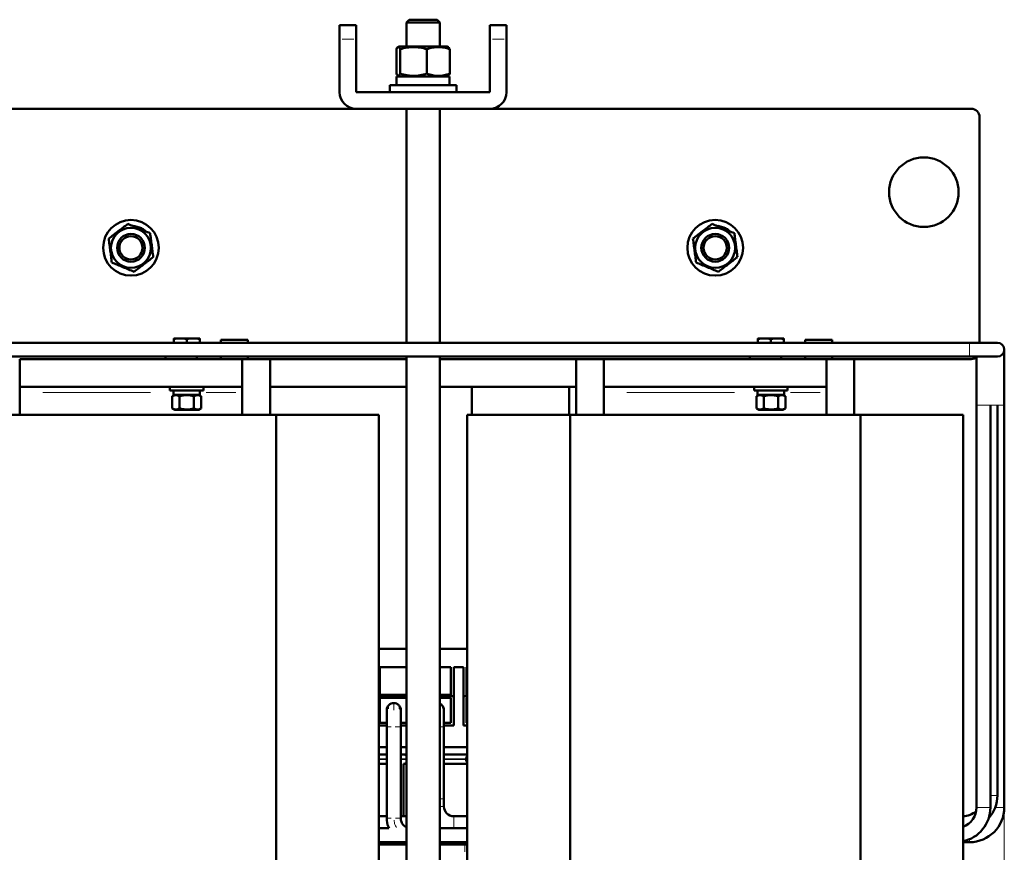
# Model space of a CAD drawing. Header units: millimetres. Extents: x 0 to 1485, y 0 to 2100.
# Tile 5 of 6: x 757 to 1111, y 830 to 1129. Entities that reach past the tile are written whole.
import ezdxf

# ---------------------------------------------------------------- set-up
doc = ezdxf.new("R2010")
doc.units = ezdxf.units.MM
doc.header["$LTSCALE"] = 5
doc.linetypes.add('SLD-Сплошная', pattern=[0])
doc.styles.add('SLDTEXTSTYLE0', font='TXT', dxfattribs={"width": 0.7})
doc.styles.add('SLDTEXTSTYLE1', font='TXT', dxfattribs={"width": 0.7, "bigfont": 'bigfont'})
doc.dimstyles.new('SLDDIMSTYLE0', dxfattribs={"dimtxt": 25, "dimasz": 25, "dimexe": 0, "dimexo": 0.0625, "dimgap": 6.25, "dimtad": 2, "dimdec": 1, "dimrnd": 1e-09, "dimzin": 12, "dimdsep": 46, "dimtxsty": 'SLDTEXTSTYLE0', "dimsah": 1, "dimcen": 0.09, "dimadec": 0, "dimazin": 3, "dimtfac": 1, "dimtdec": 3, "dimtofl": 0, "dimtmove": 0, "dimatfit": 3, "dimfxl": 0, "dimfrac": 2, "dimtolj": 1, "dimtzin": 12, "dimarcsym": 0})

# ---------------------------------------------------------------- blocks, each defined once
blk = doc.blocks.new('_D')
at = {"color": 7, "linetype": 'SLD-Сплошная', "lineweight": 0}
for p, q in [((492.14, 1010.41), (492.14, 352.46)), ((1111.05, 846.27), (1111.05, 352.46)), ((492.14, 357.46), (1111.05, 357.46))]:
    blk.add_line(p, q, dxfattribs=at)
at = {"color": 7, "linetype": 'SLD-Сплошная', "lineweight": 18}
for points in [[(492.14, 357.46), (517.14, 353.61), (517.14, 361.3)], [(1111.05, 357.46), (1086.05, 361.3), (1086.05, 353.61)]]:
    blk.add_solid(points, dxfattribs=at)
at = {"color": 7, "linetype": 'SLD-Сплошная', "lineweight": 18, "insert": (791.82, 389.68), "char_height": 25, "attachment_point": 1, "style": 'SLDTEXTSTYLE1'}
blk.add_mtext('Ш', dxfattribs=at)

msp = doc.modelspace()

# ---------------------------------------------------------------- linework, layer by layer
at = {"color": 7, "linetype": 'SLD-Сплошная', "lineweight": 50}
for p, q in [((897.14, 1129.46), (896.14, 1128.46)), ((907.14, 1129.46), (897.14, 1129.46)), ((908.14, 1128.46), (907.14, 1129.46)), ((878.14, 1127.46), (872.14, 1127.46)), ((872.14, 1122.46), (872.14, 1127.46)), ((878.14, 1127.46), (878.14, 1122.46)), ((896.14, 1128.46), (896.14, 1119.86)), ((908.14, 1128.46), (896.14, 1128.46)), ((908.14, 1119.86), (908.14, 1128.46)), ((932.14, 1127.46), (926.14, 1127.46)), ((926.14, 1122.46), (926.14, 1127.46)), ((932.14, 1127.46), (932.14, 1122.46)), ((872.14, 1103.46), (872.14, 1122.46)), ((878.14, 1122.46), (878.14, 1103.46)), ((926.14, 1103.46), (926.14, 1122.46)), ((932.14, 1122.46), (932.14, 1103.46)), ((892.54, 1118.84), (892.54, 1110.08)), ((893.52, 1119.86), (893.04, 1119.58)), ((910.77, 1119.86), (893.52, 1119.86)), ((893.9, 1118.84), (893.9, 1110.08)), ((903.5, 1118.84), (903.5, 1110.08)), ((911.25, 1119.58), (910.77, 1119.86)), ((911.74, 1110.08), (911.74, 1118.84)), ((892.59, 1109.06), (892.59, 1105.96)), ((911.69, 1109.06), (892.59, 1109.06)), ((893.07, 1109.32), (893.52, 1109.06)), ((910.77, 1109.06), (911.22, 1109.32)), ((911.69, 1105.96), (911.69, 1109.06)), ((890.14, 1105.96), (890.14, 1103.46)), ((914.14, 1105.96), (890.14, 1105.96)), ((914.14, 1103.46), (914.14, 1105.96)), ((878.14, 1103.46), (926.14, 1103.46)), ((716.14, 1097.46), (878.14, 1097.46)), ((926.14, 1097.46), (878.14, 1097.46)), ((896.14, 1097.46), (896.14, 1013.35)), ((908.14, 1013.35), (908.14, 1097.46)), ((926.14, 1097.46), (1099.14, 1097.46)), ((1102.14, 1094.46), (1102.14, 1013.35)), ((800.02, 1054.38), (800.19, 1054.81)), ((1010.02, 1054.38), (1010.19, 1054.81)), ((801.52, 1054.11), (802.2, 1053.61)), ((1011.52, 1054.11), (1012.2, 1053.61)), ((1098.55, 1013.35), (713.57, 1013.35)), ((814.83, 1014.9), (812.5, 1014.9)), ((812.5, 1013.35), (812.5, 1014.64)), ((819.5, 1014.9), (814.83, 1014.9)), ((817.17, 1013.35), (817.17, 1014.64)), ((821.84, 1014.9), (819.5, 1014.9)), ((821.84, 1014.64), (821.84, 1013.35)), ((839.16, 1014.39), (829.45, 1014.39)), ((858.37, 1013.35), (839.16, 1013.35)), ((860.14, 1013.35), (858.37, 1013.35)), ((891.79, 1013.35), (860.14, 1013.35)), ((893.55, 1013.35), (891.79, 1013.35)), ((1007.66, 1013.35), (893.55, 1013.35)), ((1096.05, 1013.35), (1007.66, 1013.35)), ((1024.83, 1014.9), (1022.5, 1014.9)), ((1022.5, 1013.35), (1022.5, 1014.64)), ((1029.5, 1014.9), (1024.83, 1014.9)), ((1027.17, 1013.35), (1027.17, 1014.64)), ((1031.84, 1014.9), (1029.5, 1014.9)), ((1031.84, 1014.64), (1031.84, 1013.35)), ((1049.16, 1014.39), (1039.45, 1014.39)), ((1106.05, 1013.35), (1096.05, 1013.35)), ((1108.55, 1013.35), (1098.55, 1013.35)), ((1111.05, 990.85), (1111.05, 1010.85)), ((713.57, 1008.35), (1098.55, 1008.35)), ((757.14, 1007.46), (837.14, 1007.46)), ((757.14, 1007.46), (757.14, 997.46)), ((809.54, 1008.35), (809.54, 1007.46)), ((820.85, 1007.46), (820.85, 1008.35)), ((837.14, 997.46), (837.14, 1007.46)), ((837.14, 1007.45), (839.16, 1007.45)), ((896.14, 1007.46), (839.16, 1007.46)), ((847.14, 1007.46), (847.14, 987.46)), ((896.14, 1008.35), (896.14, 503.46)), ((908.14, 503.46), (908.14, 1008.35)), ((967.14, 1007.46), (908.14, 1007.46)), ((957.14, 987.46), (957.14, 1007.46)), ((967.14, 1007.46), (1047.14, 1007.46)), ((967.14, 1007.46), (967.14, 997.46)), ((1019.54, 1008.35), (1019.54, 1007.46)), ((1030.85, 1007.46), (1030.85, 1008.35)), ((1047.14, 997.46), (1047.14, 1007.46)), ((1047.14, 1007.45), (1049.16, 1007.45)), ((1099.14, 1007.46), (1049.16, 1007.46)), ((1057.14, 1007.46), (1057.14, 987.46)), ((1098.55, 1008.35), (1108.55, 1008.35)), ((1101.05, 1008.14), (1101.05, 990.85)), ((757.14, 997.46), (837.14, 997.46)), ((757.14, 997.46), (757.14, 995.46)), ((757.14, 995.46), (757.14, 987.46)), ((811.17, 997.45), (811.17, 996.2)), ((817.17, 997.45), (811.17, 997.45)), ((817.17, 996.2), (811.17, 996.2)), ((812.86, 994.65), (811.97, 994.14)), ((812.39, 996.2), (812.39, 994.65)), ((812.39, 994.65), (821.94, 994.65)), ((814.17, 997.46), (814.17, 997.45)), ((823.17, 997.45), (817.17, 997.45)), ((823.17, 996.2), (817.17, 996.2)), ((820.17, 997.45), (820.17, 997.46)), ((822.37, 994.14), (821.48, 994.65)), ((821.94, 994.65), (821.94, 996.2)), ((823.17, 996.2), (823.17, 997.45)), ((837.14, 997.46), (837.14, 995.46)), ((837.14, 995.46), (837.14, 987.46)), ((847.14, 997.46), (896.14, 997.46)), ((908.14, 997.46), (957.14, 997.46)), ((919.64, 997.46), (919.64, 987.46)), ((954.64, 987.46), (954.64, 997.46)), ((967.14, 997.46), (1047.14, 997.46)), ((967.14, 997.46), (967.14, 995.46)), ((967.14, 995.46), (967.14, 987.46)), ((1021.17, 997.45), (1021.17, 996.2)), ((1027.17, 997.45), (1021.17, 997.45)), ((1027.17, 996.2), (1021.17, 996.2)), ((1022.86, 994.65), (1021.97, 994.14)), ((1022.39, 996.2), (1022.39, 994.65)), ((1031.94, 994.65), (1022.39, 994.65)), ((1024.17, 997.46), (1024.17, 997.45)), ((1033.17, 997.45), (1027.17, 997.45)), ((1033.17, 996.2), (1027.17, 996.2)), ((1030.17, 997.45), (1030.17, 997.46)), ((1032.37, 994.14), (1031.48, 994.65)), ((1031.94, 994.65), (1031.94, 996.2)), ((1033.17, 996.2), (1033.17, 997.45)), ((1047.14, 997.46), (1047.14, 995.46)), ((1047.14, 995.46), (1047.14, 987.46)), ((811.97, 989.76), (811.97, 994.14)), ((814.57, 989.76), (814.57, 994.14)), ((819.77, 989.76), (819.77, 994.14)), ((822.37, 994.14), (822.37, 989.76)), ((1021.97, 989.76), (1021.97, 994.14)), ((1024.57, 989.76), (1024.57, 994.14)), ((1029.77, 989.76), (1029.77, 994.14)), ((1032.37, 994.14), (1032.37, 989.76)), ((744.97, 987.46), (849.32, 987.46)), ((811.97, 989.76), (812.86, 989.25)), ((821.48, 989.25), (812.86, 989.25)), ((821.48, 989.25), (822.37, 989.76)), ((849.32, 987.46), (849.32, 607.46)), ((849.32, 987.46), (886.26, 987.46)), ((886.26, 607.46), (886.26, 987.46)), ((918.03, 987.46), (918.03, 607.46)), ((918.03, 987.46), (954.97, 987.46)), ((954.97, 607.46), (954.97, 987.46)), ((954.97, 987.46), (1059.32, 987.46)), ((1021.97, 989.76), (1022.86, 989.25)), ((1031.48, 989.25), (1022.86, 989.25)), ((1031.48, 989.25), (1032.37, 989.76)), ((1059.32, 987.46), (1059.32, 607.46)), ((1059.32, 987.46), (1096.26, 987.46)), ((1096.26, 607.46), (1096.26, 987.46)), ((1101.05, 990.85), (1101.05, 846.32)), ((1106.05, 846.32), (1106.05, 990.85)), ((1108.55, 850.65), (1108.55, 990.85)), ((1111.05, 846.32), (1111.05, 990.85)), ((886.26, 903.26), (896.14, 903.26)), ((908.14, 903.26), (918.03, 903.26)), ((896.14, 896.76), (886.59, 896.76)), ((886.59, 896.76), (886.59, 886.76)), ((912.14, 896.76), (908.14, 896.76)), ((912.14, 886.76), (912.14, 896.76)), ((913.14, 896.76), (916.69, 896.76)), ((913.14, 896.76), (913.14, 886.26)), ((916.69, 886.26), (916.69, 896.76)), ((918.03, 896.76), (917.69, 896.76)), ((917.69, 896.76), (917.69, 886.76)), ((896.14, 886.26), (886.26, 886.26)), ((886.59, 886.76), (896.14, 886.76)), ((886.59, 885.76), (896.14, 885.76)), ((886.59, 876.76), (886.59, 885.76)), ((908.14, 886.76), (912.14, 886.76)), ((913.14, 886.26), (908.14, 886.26)), ((912.14, 885.76), (908.14, 885.76)), ((912.14, 876.76), (912.14, 885.76)), ((913.14, 886.26), (913.14, 875.76)), ((918.03, 886.26), (916.69, 886.26)), ((916.69, 886.26), (916.69, 875.76)), ((917.69, 886.76), (918.03, 886.76)), ((917.69, 885.76), (918.03, 885.76)), ((917.69, 876.76), (917.69, 885.76)), ((889.09, 881.31), (889.09, 875.31)), ((889.13, 882.06), (889.13, 880.56)), ((889.13, 882.06), (889.82, 882.06)), ((893.44, 882.06), (894.13, 882.06)), ((894.09, 875.31), (894.09, 881.31)), ((894.13, 880.56), (894.13, 882.06)), ((909.53, 882.06), (909.64, 882.06)), ((909.64, 880.56), (909.64, 882.06)), ((909.64, 875.31), (909.64, 881.31)), ((894.09, 880.56), (894.13, 880.56)), ((909.64, 880.56), (909.64, 880.56)), ((889.09, 875.76), (886.26, 875.76)), ((889.09, 876.76), (886.59, 876.76)), ((889.09, 875.31), (889.09, 842.4)), ((896.14, 876.76), (894.09, 876.76)), ((896.14, 875.76), (894.09, 875.76)), ((894.09, 842.4), (894.09, 875.31)), ((909.64, 876.76), (912.14, 876.76)), ((909.64, 875.76), (913.14, 875.76)), ((909.64, 849.36), (909.64, 875.31)), ((918.03, 875.76), (916.69, 875.76)), ((918.03, 876.76), (917.69, 876.76)), ((889.09, 867.96), (886.26, 867.96)), ((896.14, 867.96), (894.09, 867.96)), ((918.03, 867.96), (909.64, 867.96)), ((886.26, 865.34), (889.24, 865.34)), ((894.24, 865.34), (895.07, 865.34)), ((895.07, 865.34), (896.14, 865.34)), ((909.64, 865.34), (918.14, 865.34)), ((917.64, 863.76), (917.64, 863.53)), ((886.26, 861.96), (889.17, 861.96)), ((895.07, 861.96), (896.14, 861.96)), ((895.14, 843.15), (895.14, 861.96)), ((896.14, 861.98), (895.32, 861.98)), ((918.14, 861.98), (909.64, 861.98)), ((909.64, 861.96), (918.14, 861.96)), ((909.64, 846.65), (909.64, 849.36)), ((889.09, 843.15), (886.26, 843.15)), ((889.09, 843.15), (886.26, 843.15)), ((896.14, 843.15), (894.09, 843.15)), ((896.14, 843.15), (894.09, 843.15)), ((918.03, 843.15), (913.14, 843.15)), ((918.03, 843.15), (913.14, 843.15)), ((918.03, 843.15), (913.14, 843.15)), ((889.86, 838.87), (886.26, 838.88)), ((915.21, 838.88), (908.14, 838.89)), ((918.03, 838.89), (915.21, 838.88)), ((886.26, 833.87), (891.59, 833.87)), ((886.26, 833.82), (896.14, 833.82)), ((886.26, 833.82), (896.14, 833.82)), ((886.26, 832.96), (896.14, 832.96)), ((891.59, 833.87), (896.14, 833.87)), ((895.14, 832.96), (895.14, 833.82)), ((908.14, 833.86), (918.03, 833.86)), ((908.14, 833.82), (918.03, 833.82)), ((908.14, 833.82), (918.03, 833.82)), ((908.14, 832.96), (917.14, 832.96)), ((917.14, 832.96), (918.03, 832.96)), ((1096.26, 833.82), (1098.55, 833.82))]:
    msp.add_line(p, q, dxfattribs=at)
at = {"color": 8, "linetype": 'SLD-Сплошная', "lineweight": 18}
for p, q in [((873.04, 1122.46), (877.24, 1122.46)), ((927.04, 1122.46), (931.24, 1122.46)), ((837.7, 1008.24), (830.9, 1008.24)), ((1047.7, 1008.24), (1040.9, 1008.24)), ((804.11, 995.46), (765.43, 995.46)), ((834.86, 995.46), (824.22, 995.46)), ((1014.11, 995.46), (975.43, 995.46)), ((1044.86, 995.46), (1034.22, 995.46)), ((1101.05, 990.85), (1106.05, 990.85)), ((1106.05, 990.85), (1108.55, 990.85)), ((1108.55, 990.85), (1111.05, 990.85)), ((891.59, 883.68), (891.59, 881.32)), ((908.14, 875.31), (909.64, 875.31)), ((889.21, 863.76), (886.26, 863.76)), ((889.16, 863.53), (886.26, 863.53)), ((896.14, 863.76), (894.16, 863.76)), ((896.14, 863.53), (894.25, 863.53)), ((917.64, 863.76), (909.64, 863.76)), ((917.64, 863.53), (909.64, 863.53)), ((918.03, 863.76), (917.64, 863.76)), ((918.03, 863.53), (917.64, 863.53)), ((1106.05, 850.65), (1108.55, 850.65)), ((908.14, 846.65), (909.64, 846.65)), ((1101.05, 846.32), (1106.05, 846.32)), ((1107.78, 846.32), (1111.05, 846.32)), ((913.14, 838.86), (913.14, 843.15)), ((917.14, 832.51), (917.14, 830.41)), ((1098.55, 834.87), (1098.55, 833.82))]:
    msp.add_line(p, q, dxfattribs=at)
at = {"color": 7, "linetype": 'SLD-Сплошная', "lineweight": 50, "flags": 128}
for points in [[(798.06, 1055.36), (798.59, 1055.28), (800.19, 1054.81)], [(1008.06, 1055.36), (1008.59, 1055.28), (1010.19, 1054.81)]]:
    msp.add_lwpolyline(points, dxfattribs=at)
at = {"color": 8, "linetype": 'SLD-Сплошная', "lineweight": 18, "flags": 128}
for points in [[(1098.55, 1010.85), (1098.55, 1011.81), (1098.55, 1012.62), (1098.55, 1013.16), (1098.55, 1013.35)], [(1098.55, 1008.35), (1098.55, 1008.54), (1098.55, 1009.08), (1098.55, 1009.89), (1098.55, 1010.85)]]:
    msp.add_lwpolyline(points, dxfattribs=at)
at = {"color": 7, "linetype": 'SLD-Сплошная', "lineweight": 50}
for centre, radius in [((1082.14, 1067.46), 12.5), ((797.14, 1047.46), 10), ((797.14, 1047.46), 7.19), ((1007.14, 1047.46), 10), ((1007.14, 1047.46), 7.19), ((797.14, 1047.46), 5), ((797.14, 1047.46), 4.17), ((1007.14, 1047.46), 5), ((1007.14, 1047.46), 4.17)]:
    msp.add_circle(centre, radius, dxfattribs=at)
for centre, radius, start, end in [((878.14, 1103.46), 6, 180, 270), ((926.14, 1103.46), 6, 270, 0), ((1099.14, 1094.46), 3, 0, 90), ((797.14, 1047.46), 7.96, 56.6755, 67.4773), ((1007.14, 1047.46), 7.96, 56.6755, 67.4773), ((1108.55, 1010.85), 2.5, 270, 90), ((1099.14, 1010.46), 3, 270, 315.3842), ((907.14, 881.31), 2.5, 0, 66.3504), ((895.07, 863.76), 1.58, 46.9244, 90), ((919.22, 863.76), 1.58, 139.1048, 180), ((919.22, 863.53), 1.58, 180, 220.8952), ((895.07, 863.53), 1.58, 272.8061, 313.0756), ((1096.05, 850.65), 12.5, 318.463, 0), ((913.14, 846.65), 3.5, 180, 270), ((1093.55, 846.32), 12.5, 281.9826, 0), ((1093.55, 846.32), 7.5, 290.7575, 0), ((1098.55, 846.32), 12.5, 270, 0), ((1096.05, 850.65), 7.5, 271.2078, 310.5288)]:
    msp.add_arc(centre, radius, start, end, dxfattribs=at)
for points, knots in [([(892.54, 1118.84), (892.66, 1119.08), (892.77, 1119.28), (892.99, 1119.56), (893.1, 1119.64), (893.28, 1119.64), (893.34, 1119.62), (893.45, 1119.55), (893.51, 1119.49), (893.68, 1119.28), (893.79, 1119.08), (893.9, 1118.84)], [0, 0, 0, 0, 0.25, 0.25, 0.5, 0.5, 0.625, 0.625, 0.75, 0.75, 1, 1, 1, 1]), ([(893.9, 1118.84), (894.68, 1119.08), (895.47, 1119.28), (897.06, 1119.56), (897.86, 1119.64), (899.09, 1119.64), (899.5, 1119.62), (900.31, 1119.55), (900.71, 1119.5), (901.92, 1119.29), (902.71, 1119.08), (903.5, 1118.84)], [0, 0, 0, 0, 0.25, 0.25, 0.5, 0.5, 0.625, 0.625, 0.75, 0.75, 1, 1, 1, 1]), ([(903.5, 1118.84), (904.17, 1119.08), (904.85, 1119.28), (906.22, 1119.56), (906.91, 1119.64), (907.96, 1119.64), (908.32, 1119.62), (909.01, 1119.55), (909.36, 1119.49), (910.39, 1119.28), (911.07, 1119.08), (911.74, 1118.84)], [0, 0, 0, 0, 0.25, 0.25, 0.5, 0.5, 0.625, 0.625, 0.75, 0.75, 1, 1, 1, 1]), ([(911.74, 1118.84), (911.63, 1119.09), (911.46, 1119.46), (911.28, 1119.52), (911.22, 1119.53)], [0, 0, 0, 0, 0.682894, 1, 1, 1, 1]), ([(893.9, 1110.08), (893.79, 1109.83), (893.68, 1109.63), (893.45, 1109.35), (893.34, 1109.27), (893.17, 1109.27), (893.11, 1109.29), (892.99, 1109.36), (892.94, 1109.42), (892.77, 1109.63), (892.66, 1109.83), (892.54, 1110.08)], [0, 0, 0, 0, 0.25, 0.25, 0.5, 0.5, 0.625, 0.625, 0.75, 0.75, 1, 1, 1, 1]), ([(903.5, 1110.08), (902.71, 1109.83), (901.92, 1109.63), (900.33, 1109.35), (899.52, 1109.27), (898.3, 1109.27), (897.89, 1109.29), (897.08, 1109.37), (896.67, 1109.42), (895.47, 1109.63), (894.68, 1109.83), (893.9, 1110.08)], [0, 0, 0, 0, 0.25, 0.25, 0.5, 0.5, 0.625, 0.625, 0.75, 0.75, 1, 1, 1, 1]), ([(911.74, 1110.08), (911.07, 1109.83), (910.39, 1109.63), (909.02, 1109.35), (908.33, 1109.27), (907.28, 1109.27), (906.93, 1109.29), (906.23, 1109.37), (905.88, 1109.42), (904.85, 1109.63), (904.17, 1109.83), (903.5, 1110.08)], [0, 0, 0, 0, 0.25, 0.25, 0.5, 0.5, 0.625, 0.625, 0.75, 0.75, 1, 1, 1, 1]), ([(796.02, 1056.04), (795.46, 1055.61), (794.89, 1055.18), (793.75, 1054.3), (793.17, 1053.86), (792.3, 1053.19), (792, 1052.96), (791.42, 1052.52), (791.13, 1052.3), (790.27, 1051.64), (789.71, 1051.2), (789.14, 1050.77)], [0, 0, 0, 0, 0.25, 0.25, 0.5, 0.5, 0.625, 0.625, 0.75, 0.75, 1, 1, 1, 1]), ([(804.02, 1052.73), (803.36, 1053), (802.71, 1053.27), (801.38, 1053.82), (800.71, 1054.1), (799.69, 1054.52), (799.34, 1054.66), (798.67, 1054.94), (798.33, 1055.08), (797.33, 1055.5), (796.67, 1055.77), (796.02, 1056.04)], [0, 0, 0, 0, 0.25, 0.25, 0.5, 0.5, 0.625, 0.625, 0.75, 0.75, 1, 1, 1, 1]), ([(1006.02, 1056.04), (1005.46, 1055.61), (1004.89, 1055.18), (1003.75, 1054.3), (1003.17, 1053.86), (1002.3, 1053.19), (1002, 1052.96), (1001.42, 1052.52), (1001.13, 1052.3), (1000.27, 1051.64), (999.71, 1051.2), (999.14, 1050.77)], [0, 0, 0, 0, 0.25, 0.25, 0.5, 0.5, 0.625, 0.625, 0.75, 0.75, 1, 1, 1, 1]), ([(1014.02, 1052.73), (1013.36, 1053), (1012.71, 1053.27), (1011.38, 1053.82), (1010.71, 1054.1), (1009.69, 1054.52), (1009.34, 1054.66), (1008.67, 1054.94), (1008.33, 1055.08), (1007.33, 1055.5), (1006.67, 1055.77), (1006.02, 1056.04)], [0, 0, 0, 0, 0.25, 0.25, 0.5, 0.5, 0.625, 0.625, 0.75, 0.75, 1, 1, 1, 1]), ([(805.14, 1044.14), (805.05, 1044.84), (804.96, 1045.55), (804.77, 1046.98), (804.68, 1047.71), (804.49, 1049.16), (804.39, 1049.88), (804.2, 1051.31), (804.11, 1052.03), (804.02, 1052.73)], [0, 0, 0, 0, 0.25, 0.25, 0.5, 0.5, 0.75, 0.75, 1, 1, 1, 1]), ([(1015.14, 1044.14), (1015.05, 1044.84), (1014.96, 1045.55), (1014.77, 1046.98), (1014.68, 1047.71), (1014.49, 1049.16), (1014.39, 1049.88), (1014.2, 1051.31), (1014.11, 1052.03), (1014.02, 1052.73)], [0, 0, 0, 0, 0.25, 0.25, 0.5, 0.5, 0.75, 0.75, 1, 1, 1, 1]), ([(789.14, 1050.77), (789.24, 1050.07), (789.33, 1049.37), (789.52, 1047.93), (789.61, 1047.2), (789.8, 1045.75), (789.9, 1045.03), (790.09, 1043.6), (790.18, 1042.89), (790.27, 1042.19)], [0, 0, 0, 0, 0.25, 0.25, 0.5, 0.5, 0.75, 0.75, 1, 1, 1, 1]), ([(999.14, 1050.77), (999.24, 1050.07), (999.33, 1049.37), (999.52, 1047.93), (999.61, 1047.2), (999.8, 1045.75), (999.9, 1045.03), (1000.09, 1043.6), (1000.18, 1042.89), (1000.27, 1042.19)], [0, 0, 0, 0, 0.25, 0.25, 0.5, 0.5, 0.75, 0.75, 1, 1, 1, 1]), ([(798.27, 1038.87), (798.83, 1039.3), (799.4, 1039.73), (800.54, 1040.61), (801.12, 1041.05), (801.99, 1041.72), (802.29, 1041.95), (802.87, 1042.39), (803.16, 1042.62), (804.02, 1043.27), (804.58, 1043.71), (805.14, 1044.14)], [0, 0, 0, 0, 0.25, 0.25, 0.5, 0.5, 0.625, 0.625, 0.75, 0.75, 1, 1, 1, 1]), ([(1008.27, 1038.87), (1008.83, 1039.3), (1009.4, 1039.73), (1010.54, 1040.61), (1011.12, 1041.05), (1011.99, 1041.72), (1012.29, 1041.95), (1012.87, 1042.39), (1013.16, 1042.62), (1014.02, 1043.27), (1014.58, 1043.71), (1015.14, 1044.14)], [0, 0, 0, 0, 0.25, 0.25, 0.5, 0.5, 0.625, 0.625, 0.75, 0.75, 1, 1, 1, 1]), ([(790.27, 1042.19), (790.93, 1041.92), (791.58, 1041.64), (792.91, 1041.09), (793.58, 1040.81), (794.6, 1040.39), (794.95, 1040.25), (795.62, 1039.97), (795.96, 1039.83), (796.96, 1039.41), (797.62, 1039.14), (798.27, 1038.87)], [0, 0, 0, 0, 0.25, 0.25, 0.5, 0.5, 0.625, 0.625, 0.75, 0.75, 1, 1, 1, 1]), ([(1000.27, 1042.19), (1000.93, 1041.92), (1001.58, 1041.64), (1002.91, 1041.09), (1003.58, 1040.81), (1004.6, 1040.39), (1004.95, 1040.25), (1005.62, 1039.97), (1005.96, 1039.83), (1006.96, 1039.41), (1007.62, 1039.14), (1008.27, 1038.87)], [0, 0, 0, 0, 0.25, 0.25, 0.5, 0.5, 0.625, 0.625, 0.75, 0.75, 1, 1, 1, 1]), ([(829.45, 1014.39), (829.45, 1014.28), (829.45, 1014.07), (829.45, 1013.68), (829.45, 1013.4), (829.45, 1013.35)], [0, 0, 0, 0, 0.454212, 0.908424, 1, 1, 1, 1]), ([(839.16, 1014.39), (839.16, 1014.28), (839.16, 1014.07), (839.16, 1013.68), (839.16, 1013.4), (839.16, 1013.35)], [0, 0, 0, 0, 0.45422, 0.90844, 1, 1, 1, 1]), ([(1039.45, 1014.39), (1039.45, 1014.28), (1039.45, 1014.07), (1039.45, 1013.68), (1039.45, 1013.4), (1039.45, 1013.35)], [0, 0, 0, 0, 0.454212, 0.908424, 1, 1, 1, 1]), ([(1049.16, 1014.39), (1049.16, 1014.28), (1049.16, 1014.07), (1049.16, 1013.68), (1049.16, 1013.4), (1049.16, 1013.35)], [0, 0, 0, 0, 0.4542121, 0.9084242, 1, 1, 1, 1]), ([(829.45, 1007.46), (829.45, 1007.47), (829.45, 1007.55), (829.45, 1007.82), (829.45, 1008.02), (829.45, 1008.24)], [0, 0, 0, 0, 0.5, 0.5, 1, 1, 1, 1]), ([(839.16, 1008.24), (839.16, 1008.21), (839.16, 1008.16), (839.16, 1008.08), (839.16, 1008), (839.16, 1007.9), (839.16, 1007.78), (839.16, 1007.66), (839.16, 1007.57), (839.16, 1007.5), (839.16, 1007.46), (839.16, 1007.46), (839.16, 1007.45)], [0, 0, 0, 0, 0.06129, 0.12237, 0.183532, 0.245068, 0.372239, 0.500069, 0.627231, 0.755071, 0.877362, 1, 1, 1, 1]), ([(1039.45, 1007.46), (1039.45, 1007.47), (1039.45, 1007.55), (1039.45, 1007.82), (1039.45, 1008.02), (1039.45, 1008.24)], [0, 0, 0, 0, 0.5, 0.5, 1, 1, 1, 1]), ([(1049.16, 1008.24), (1049.16, 1008.21), (1049.16, 1008.16), (1049.16, 1008.08), (1049.16, 1008), (1049.16, 1007.9), (1049.16, 1007.78), (1049.16, 1007.66), (1049.16, 1007.57), (1049.16, 1007.5), (1049.16, 1007.46), (1049.16, 1007.46), (1049.16, 1007.45)], [0, 0, 0, 0, 0.06129, 0.12237, 0.183532, 0.245068, 0.372239, 0.500069, 0.627231, 0.755071, 0.877362, 1, 1, 1, 1]), ([(811.97, 994.14), (812.4, 994.38), (812.83, 994.54), (813.49, 994.54), (813.71, 994.5), (814.14, 994.36), (814.36, 994.26), (814.57, 994.14)], [0, 0, 0, 0, 0.5, 0.5, 0.75, 0.75, 1, 1, 1, 1]), ([(814.57, 994.14), (815.42, 994.38), (816.28, 994.54), (817.61, 994.54), (818.05, 994.5), (818.91, 994.36), (819.34, 994.26), (819.77, 994.14)], [0, 0, 0, 0, 0.5, 0.5, 0.75, 0.75, 1, 1, 1, 1]), ([(819.77, 994.14), (820.19, 994.38), (820.62, 994.54), (821.28, 994.54), (821.51, 994.5), (821.94, 994.36), (822.15, 994.26), (822.37, 994.14)], [0, 0, 0, 0, 0.5, 0.5, 0.75, 0.75, 1, 1, 1, 1]), ([(1021.97, 994.14), (1022.4, 994.38), (1022.83, 994.54), (1023.49, 994.54), (1023.71, 994.5), (1024.14, 994.36), (1024.36, 994.26), (1024.57, 994.14)], [0, 0, 0, 0, 0.5, 0.5, 0.75, 0.75, 1, 1, 1, 1]), ([(1024.57, 994.14), (1025.42, 994.38), (1026.28, 994.54), (1027.61, 994.54), (1028.05, 994.5), (1028.91, 994.36), (1029.34, 994.26), (1029.77, 994.14)], [0, 0, 0, 0, 0.5, 0.5, 0.75, 0.75, 1, 1, 1, 1]), ([(1029.77, 994.14), (1030.19, 994.38), (1030.62, 994.54), (1031.28, 994.54), (1031.51, 994.5), (1031.94, 994.36), (1032.15, 994.26), (1032.37, 994.14)], [0, 0, 0, 0, 0.5, 0.5, 0.75, 0.75, 1, 1, 1, 1]), ([(814.57, 989.76), (814.15, 989.51), (813.72, 989.35), (813.05, 989.35), (812.83, 989.39), (812.4, 989.53), (812.19, 989.63), (811.97, 989.76)], [0, 0, 0, 0, 0.5, 0.5, 0.75, 0.75, 1, 1, 1, 1]), ([(819.77, 989.76), (818.92, 989.51), (818.06, 989.35), (816.73, 989.35), (816.29, 989.39), (815.42, 989.53), (815, 989.63), (814.57, 989.76)], [0, 0, 0, 0, 0.5, 0.5, 0.75, 0.75, 1, 1, 1, 1]), ([(822.37, 989.76), (821.94, 989.51), (821.51, 989.35), (820.85, 989.35), (820.63, 989.39), (820.19, 989.53), (819.98, 989.63), (819.77, 989.76)], [0, 0, 0, 0, 0.5, 0.5, 0.75, 0.75, 1, 1, 1, 1]), ([(1024.57, 989.76), (1024.15, 989.51), (1023.72, 989.35), (1023.05, 989.35), (1022.83, 989.39), (1022.4, 989.53), (1022.19, 989.63), (1021.97, 989.76)], [0, 0, 0, 0, 0.5, 0.5, 0.75, 0.75, 1, 1, 1, 1]), ([(1029.77, 989.76), (1028.92, 989.51), (1028.06, 989.35), (1026.73, 989.35), (1026.29, 989.39), (1025.42, 989.53), (1025, 989.63), (1024.57, 989.76)], [0, 0, 0, 0, 0.5, 0.5, 0.75, 0.75, 1, 1, 1, 1]), ([(1032.37, 989.76), (1031.94, 989.51), (1031.51, 989.35), (1030.85, 989.35), (1030.63, 989.39), (1030.19, 989.53), (1029.98, 989.63), (1029.77, 989.76)], [0, 0, 0, 0, 0.5, 0.5, 0.75, 0.75, 1, 1, 1, 1]), ([(889.09, 881.31), (889.13, 881.64), (889.2, 882.29), (889.78, 883.12), (890.61, 883.7), (891.26, 883.77), (891.59, 883.81)], [0, 0, 0, 0, 0.249881, 0.49992, 0.74996, 1, 1, 1, 1]), ([(891.59, 883.81), (891.75, 883.81), (891.91, 883.79), (892.39, 883.7), (892.69, 883.58), (893.24, 883.22), (893.47, 882.99), (893.84, 882.45), (893.97, 882.15), (894.07, 881.66), (894.09, 881.49), (894.09, 881.31)], [-22.098382, -22.098382, -22.098382, -22.098382, -21.61473, -21.61473, -20.63812, -20.63812, -19.661509, -19.661509, -18.684897, -18.684897, -18.159616, -18.159616, -18.159616, -18.159616]), ([(889.09, 842.47), (889.16, 841.37), (889.23, 840.11), (889.82, 839.02), (889.9, 838.87)], [0, 0, 0, 0, 0.869344, 1, 1, 1, 1]), ([(896.14, 839.22), (895.98, 839.3), (895.6, 839.48), (895.09, 839.92), (894.63, 840.48), (894.2, 841.31), (894.14, 841.99), (894.09, 842.43)], [0, 0, 0, 0, 0.13509, 0.315392, 0.495704, 0.672244, 1, 1, 1, 1])]:
    msp.add_open_spline(points, degree=3, knots=knots, dxfattribs=at)
for points in [[(911.22, 1109.32), (911.4, 1109.42), (911.57, 1109.7), (911.74, 1110.08)], [(812.5, 1014.64), (813.27, 1014.8), (814.05, 1014.9), (814.83, 1014.9)], [(812.5, 1014.9), (812.5, 1014.9), (812.5, 1014.8), (812.5, 1014.64)], [(814.83, 1014.9), (815.62, 1014.9), (816.4, 1014.8), (817.17, 1014.64)], [(817.17, 1014.64), (817.94, 1014.8), (818.72, 1014.9), (819.5, 1014.9)], [(819.5, 1014.9), (820.29, 1014.9), (821.07, 1014.8), (821.84, 1014.64)], [(821.84, 1014.64), (821.84, 1014.8), (821.84, 1014.9), (821.84, 1014.9)], [(1022.5, 1014.64), (1023.27, 1014.8), (1024.05, 1014.9), (1024.83, 1014.9)], [(1022.5, 1014.9), (1022.5, 1014.9), (1022.5, 1014.8), (1022.5, 1014.64)], [(1024.83, 1014.9), (1025.62, 1014.9), (1026.4, 1014.8), (1027.17, 1014.64)], [(1027.17, 1014.64), (1027.94, 1014.8), (1028.72, 1014.9), (1029.5, 1014.9)], [(1029.5, 1014.9), (1030.29, 1014.9), (1031.07, 1014.8), (1031.84, 1014.64)], [(1031.84, 1014.64), (1031.84, 1014.8), (1031.84, 1014.9), (1031.84, 1014.9)]]:
    msp.add_open_spline(points, degree=3, dxfattribs=at)
at = {"color": 8, "linetype": 'SLD-Сплошная', "lineweight": 18}
for points, knots in [([(889.21, 875.31), (889.23, 875.31), (889.29, 875.31), (889.78, 875.31), (890.35, 875.31), (890.63, 875.31)], [0, 0, 0, 0, 0.166477, 0.583239, 1, 1, 1, 1]), ([(892.16, 875.31), (892.29, 875.31), (892.75, 875.31), (893.42, 875.31), (893.74, 875.31), (893.9, 875.31)], [0, 0, 0, 0, 0.166566, 0.583283, 1, 1, 1, 1]), ([(908.5, 849.36), (908.65, 849.36), (909.07, 849.36), (909.3, 849.36), (909.45, 849.36)], [0, 0, 0, 0, 0.334062, 1, 1, 1, 1]), ([(889.21, 842.4), (889.23, 842.4), (889.29, 842.4), (889.78, 842.4), (890.35, 842.4), (890.63, 842.4)], [0, 0, 0, 0, 0.166572, 0.583286, 1, 1, 1, 1]), ([(892.17, 842.4), (892.29, 842.4), (892.75, 842.4), (893.42, 842.4), (893.74, 842.4), (893.9, 842.4)], [0, 0, 0, 0, 0.166583, 0.583291, 1, 1, 1, 1]), ([(891.72, 841.73), (891.78, 841.2), (891.88, 840.27), (892.36, 839.46), (892.57, 839.11)], [0, 0, 0, 0, 0.5642336, 1, 1, 1, 1])]:
    msp.add_open_spline(points, degree=3, knots=knots, dxfattribs=at)

# ---------------------------------------------------------------- dimensions: what is measured, and where the dimension line sits
at = {"color": 7, "linetype": 'SLD-Сплошная', "lineweight": 18}
dim = msp.add_linear_dim(base=(1111.05, 357.46), p1=(492.14, 1010.46), p2=(1111.05, 846.32), text='Ш', dimstyle='SLDDIMSTYLE0', dxfattribs=at)
dim.commit()
dim.dimension.update_dxf_attribs({"geometry": '_D', "text_midpoint": (801.6, 357.46), "dimtype": 160})

doc.saveas('drawing.dxf')
